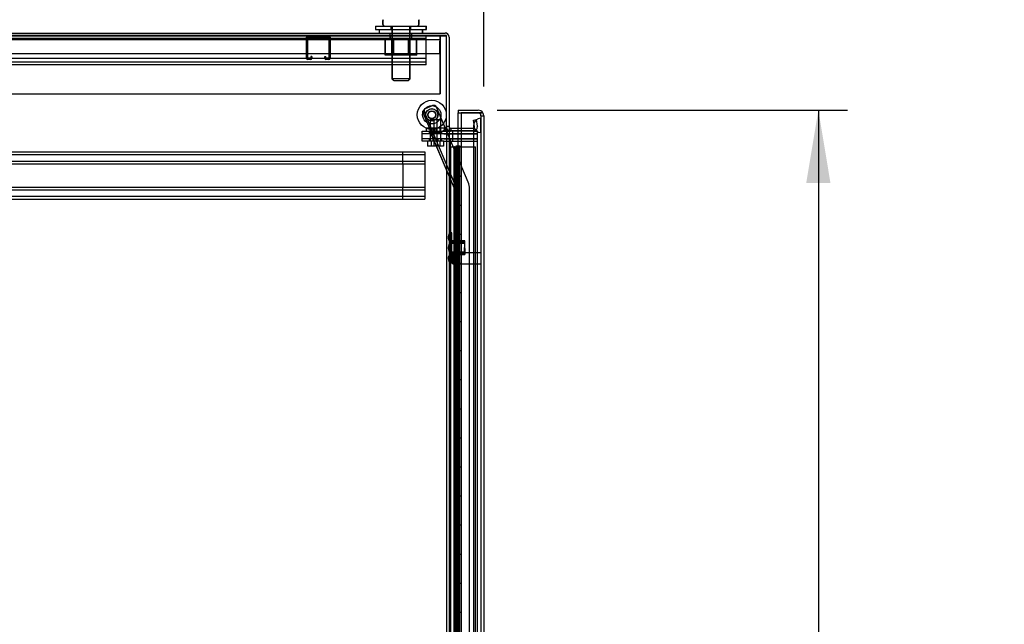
# Model space of a CAD drawing. Header units: inches. Extents: x 1 to 359, y -2 to 239.
# Tile 6 of 65: x 35 to 69, y 137 to 158. Entities that reach past the tile are written whole.
import ezdxf
from ezdxf.enums import TextEntityAlignment as Align
from ezdxf.lldxf.tags import DXFTag

# ---------------------------------------------------------------- set-up
doc = ezdxf.new("R2010")
doc.units = ezdxf.units.IN
doc.header["$MEASUREMENT"] = 0
for name, color, linetype in [('COM53964-5', 7, 'Continuous'), ('COM54746-78', 7, 'Continuous'), ('COM55914', 7, 'Continuous'), ('COM56676-2', 7, 'Continuous'), ('COM70098', 7, 'Continuous'), ('COM70220', 7, 'Continuous'), ('COM70739-10', 7, 'Continuous'), ('COM70839-6', 7, 'Continuous'), ('COM71195-10', 7, 'Continuous'), ('COM71298-10', 7, 'Continuous'), ('COM71300-11', 7, 'Continuous'), ('COM71301-11', 7, 'Continuous'), ('Default', 7, 'Continuous'), ('GSK87756', 7, 'Continuous'), ('NTS18024', 7, 'Continuous'), ('NTS18147', 7, 'Continuous'), ('NTS86070', 7, 'Continuous'), ('ROL87452', 7, 'Continuous'), ('RVT17786', 7, 'Continuous'), ('SCC180005', 7, 'Continuous'), ('SCS86414', 7, 'Continuous'), ('STD26122', 7, 'Continuous'), ('WAF25376', 7, 'Continuous'), ('WAF25377', 7, 'Continuous'), ('WAM254785', 7, 'Continuous'), ('WAM30038', 7, 'Continuous')]:
    doc.layers.add(name, color=color, linetype=linetype)
doc.styles.add('SEACAD_Times_New_Roman', font='times.ttf')
tags = doc.linetypes.add('HIDDEN2', pattern=[0.1875, 0.125, -0.0625]).pattern_tags.tags
tags[6:7] = [DXFTag(74, 4), DXFTag(75, 0), DXFTag(340, '0'), DXFTag(46, 0.0), DXFTag(50, 0.0), DXFTag(44, 0.0), DXFTag(45, 0.0)]
tags[4:5] = [DXFTag(74, 4), DXFTag(75, 0), DXFTag(340, '0'), DXFTag(46, 0.0), DXFTag(50, 0.0), DXFTag(44, 0.0), DXFTag(45, 0.0)]
doc.dimstyles.new('HAMMOND_(STH_-_540x360)', dxfattribs={"dimtxt": 2, "dimasz": 2.5, "dimexe": 1, "dimexo": 1, "dimgap": 0.5, "dimtad": 0, "dimtih": 1, "dimtoh": 1, "dimzin": 0, "dimdsep": 46, "dimtxsty": 'SEACAD_Times_New_Roman', "dimblk1": '_SE_FILLED', "dimblk2": '_SE_FILLED', "dimsah": 1, "dimcen": 1, "dimadec": 0, "dimazin": 0, "dimtfac": 0.8, "dimtofl": 0, "dimtmove": 0, "dimatfit": 3, "dimfxl": 1, "dimtolj": 1, "dimtzin": 0, "dimarcsym": 0})

# ---------------------------------------------------------------- blocks, each defined once
blk = doc.blocks.new('SE1')
at = {"layer": 'COM53964-5', "color": 7, "linetype": 'HIDDEN2'}
for p, q in [((49.171, 157.243), (14.796, 157.243)), ((49.171, 157.2), (49.171, 157.338)), ((49.171, 156.476), (49.171, 157.2)), ((49.171, 156.559), (14.796, 156.559)), ((49.171, 156.433), (14.796, 156.433)), ((49.171, 156.338), (14.796, 156.338)), ((49.171, 156.338), (49.171, 156.476)), ((14.748, 153.347), (49.123, 153.347)), ((14.748, 153.252), (49.123, 153.252)), ((48.376, 153.209), (48.376, 153.347)), ((48.376, 153.071), (48.376, 153.209)), ((49.123, 153.347), (49.123, 153.209)), ((49.123, 153.209), (49.123, 151.86)), ((14.748, 153.028), (49.123, 153.028)), ((14.748, 152.933), (49.123, 152.933)), ((48.376, 152.933), (48.376, 153.071)), ((48.376, 152.933), (48.376, 152.136)), ((14.748, 152.136), (49.123, 152.136)), ((48.376, 151.998), (48.376, 152.136)), ((14.748, 152.041), (49.123, 152.041)), ((14.748, 151.817), (49.123, 151.817)), ((48.376, 151.86), (48.376, 151.998)), ((48.376, 151.722), (48.376, 151.86)), ((49.123, 151.86), (49.123, 151.722)), ((14.748, 151.722), (49.123, 151.722))]:
    blk.add_line(p, q, dxfattribs=at)
at = {"layer": 'COM54746-78', "color": 7, "linetype": 'Continuous'}
for p, q in [((49.966, 153.512), (50.134, 153.512)), ((50.134, 153.512), (50.138, 153.512)), ((50.134, 152.512), (50.134, 153.512)), ((50.138, 153.512), (50.138, 152.512)), ((50.147, 153.512), (50.381, 153.512)), ((50.147, 153.512), (50.147, 152.512)), ((50.202, 153.521), (50.202, 153.547)), ((50.202, 153.547), (50.252, 153.547)), ((50.252, 153.521), (50.202, 153.521)), ((50.214, 153.521), (50.214, 153.512)), ((50.252, 153.547), (50.277, 153.547)), ((50.252, 153.521), (50.277, 153.521)), ((50.277, 153.547), (50.327, 153.547)), ((50.327, 153.521), (50.277, 153.521)), ((50.314, 153.512), (50.314, 153.521)), ((50.327, 153.547), (50.327, 153.521)), ((50.381, 153.512), (50.383, 153.512)), ((50.381, 152.512), (50.381, 153.512)), ((50.134, 152.512), (50.178, 152.512)), ((50.178, 152.512), (50.381, 152.512)), ((50.178, 152.512), (50.381, 152.512)), ((50.178, 151.512), (50.178, 152.512)), ((50.381, 151.512), (50.381, 152.512)), ((50.134, 150.512), (50.134, 151.512)), ((50.134, 151.512), (50.178, 151.512)), ((50.138, 151.512), (50.138, 150.512)), ((50.147, 151.513), (50.381, 151.513)), ((50.147, 151.512), (50.147, 150.512)), ((50.178, 151.512), (50.381, 151.512)), ((50.381, 150.512), (50.381, 151.513)), ((50.134, 150.512), (50.178, 150.512)), ((50.178, 150.512), (50.381, 150.512)), ((50.178, 150.512), (50.381, 150.512)), ((50.178, 149.512), (50.178, 150.512)), ((50.381, 149.512), (50.381, 150.512)), ((50.134, 148.512), (50.134, 149.512)), ((50.134, 149.512), (50.178, 149.512)), ((50.138, 149.512), (50.138, 148.512)), ((50.147, 149.513), (50.381, 149.513)), ((50.147, 149.512), (50.147, 148.512)), ((50.178, 149.512), (50.381, 149.512)), ((50.381, 148.512), (50.381, 149.513)), ((50.134, 148.512), (50.178, 148.512)), ((50.178, 148.512), (50.381, 148.512)), ((50.178, 148.512), (50.381, 148.512)), ((50.178, 147.512), (50.178, 148.512)), ((50.381, 147.512), (50.381, 148.512)), ((50.134, 146.512), (50.134, 147.512)), ((50.134, 147.512), (50.178, 147.512)), ((50.138, 147.512), (50.138, 146.512)), ((50.147, 147.513), (50.381, 147.513)), ((50.147, 147.512), (50.147, 146.512)), ((50.178, 147.512), (50.381, 147.512)), ((50.381, 146.512), (50.381, 147.513)), ((50.134, 146.512), (50.178, 146.512)), ((50.178, 146.512), (50.381, 146.512)), ((50.178, 146.512), (50.381, 146.512)), ((50.178, 145.512), (50.178, 146.512)), ((50.381, 145.512), (50.381, 146.512)), ((50.134, 144.512), (50.134, 145.512)), ((50.134, 145.512), (50.178, 145.512)), ((50.138, 145.512), (50.138, 144.512)), ((50.147, 145.513), (50.381, 145.513)), ((50.147, 145.512), (50.147, 144.512)), ((50.178, 145.512), (50.381, 145.512)), ((50.381, 144.512), (50.381, 145.513)), ((50.134, 144.512), (50.178, 144.512)), ((50.178, 144.512), (50.381, 144.512)), ((50.178, 144.512), (50.381, 144.512)), ((50.178, 143.512), (50.178, 144.512)), ((50.381, 143.512), (50.381, 144.512)), ((50.134, 142.512), (50.134, 143.512)), ((50.134, 143.512), (50.178, 143.512)), ((50.138, 143.512), (50.138, 142.512)), ((50.147, 143.513), (50.381, 143.513)), ((50.147, 143.512), (50.147, 142.512)), ((50.178, 143.512), (50.381, 143.512)), ((50.381, 142.512), (50.381, 143.513)), ((50.134, 142.512), (50.178, 142.512)), ((50.178, 142.512), (50.381, 142.512)), ((50.178, 142.512), (50.381, 142.512)), ((50.178, 141.512), (50.178, 142.512)), ((50.381, 141.512), (50.381, 142.512)), ((50.134, 140.512), (50.134, 141.512)), ((50.134, 141.512), (50.178, 141.512)), ((50.138, 141.512), (50.138, 140.512)), ((50.147, 141.513), (50.381, 141.513)), ((50.147, 141.512), (50.147, 140.512)), ((50.178, 141.512), (50.381, 141.512)), ((50.381, 140.512), (50.381, 141.513)), ((50.134, 140.512), (50.178, 140.512)), ((50.178, 140.512), (50.381, 140.512)), ((50.178, 140.512), (50.381, 140.512)), ((50.178, 139.512), (50.178, 140.512)), ((50.381, 139.512), (50.381, 140.512)), ((50.134, 138.512), (50.134, 139.512)), ((50.134, 139.512), (50.178, 139.512)), ((50.138, 139.512), (50.138, 138.512)), ((50.147, 139.513), (50.381, 139.513)), ((50.147, 139.512), (50.147, 138.512)), ((50.178, 139.512), (50.381, 139.512)), ((50.381, 138.512), (50.381, 139.513)), ((50.134, 138.512), (50.178, 138.512)), ((50.178, 138.512), (50.381, 138.512)), ((50.178, 138.512), (50.381, 138.512)), ((50.178, 137.512), (50.178, 138.512)), ((50.381, 137.512), (50.381, 138.512)), ((50.134, 136.512), (50.134, 137.512)), ((50.134, 137.512), (50.178, 137.512)), ((50.138, 137.512), (50.138, 136.512)), ((50.147, 137.513), (50.381, 137.513)), ((50.147, 137.512), (50.147, 136.512)), ((50.178, 137.512), (50.381, 137.512)), ((50.381, 136.512), (50.381, 137.513))]:
    blk.add_line(p, q, dxfattribs=at)
at = {"layer": 'COM54746-78', "color": 7, "linetype": 'HIDDEN2'}
for p, q in [((50.028, 75.512), (50.028, 153.512)), ((50.129, 153.512), (50.129, 152.512)), ((50.147, 153.512), (50.138, 153.512)), ((50.178, 153.512), (50.178, 152.512)), ((50.209, 153.512), (50.209, 152.512)), ((50.214, 153.512), (50.214, 76.512)), ((50.223, 153.512), (50.223, 152.512)), ((50.264, 153.512), (50.264, 152.512)), ((50.269, 152.512), (50.269, 153.512)), ((50.275, 152.512), (50.275, 153.512)), ((50.314, 76.512), (50.314, 153.512)), ((50.319, 152.512), (50.319, 153.512)), ((50.383, 153.512), (50.869, 153.512)), ((50.869, 75.512), (50.869, 153.512)), ((50.129, 152.512), (50.129, 151.512)), ((50.129, 152.512), (50.134, 152.512)), ((50.134, 152.512), (50.134, 151.512)), ((50.138, 151.512), (50.138, 152.512)), ((50.275, 152.512), (50.147, 152.512)), ((50.147, 152.512), (50.147, 151.513)), ((50.209, 152.512), (50.209, 151.513)), ((50.223, 151.512), (50.223, 152.512)), ((50.264, 151.512), (50.264, 152.512)), ((50.269, 152.512), (50.269, 151.513)), ((50.275, 152.512), (50.275, 151.513)), ((50.275, 152.512), (50.319, 152.512)), ((50.381, 152.512), (50.319, 152.512)), ((50.319, 151.512), (50.319, 152.512)), ((50.129, 151.512), (50.134, 151.512)), ((50.129, 151.512), (50.129, 150.512)), ((50.147, 151.513), (50.147, 151.512)), ((50.147, 151.511), (50.275, 151.511)), ((50.178, 151.512), (50.178, 150.512)), ((50.209, 151.513), (50.209, 150.512)), ((50.223, 151.512), (50.223, 150.512)), ((50.264, 151.512), (50.264, 150.512)), ((50.269, 150.512), (50.269, 151.513)), ((50.275, 150.512), (50.275, 151.513)), ((50.319, 151.511), (50.275, 151.511)), ((50.319, 150.512), (50.319, 151.513)), ((50.319, 151.511), (50.381, 151.511)), ((50.028, 150.664), (49.966, 150.664)), ((50.129, 150.512), (50.129, 149.512)), ((50.129, 150.512), (50.134, 150.512)), ((50.134, 150.512), (50.134, 149.512)), ((50.138, 149.512), (50.138, 150.512)), ((50.147, 150.512), (50.147, 149.513)), ((50.209, 150.512), (50.209, 149.513)), ((50.223, 149.512), (50.223, 150.512)), ((50.264, 149.512), (50.264, 150.512)), ((50.269, 150.512), (50.269, 149.513)), ((50.275, 150.512), (50.275, 149.513)), ((50.319, 149.512), (50.319, 150.512)), ((49.966, 150.36), (50.028, 150.36)), ((50.129, 149.512), (50.134, 149.512)), ((50.129, 149.512), (50.129, 148.512)), ((50.147, 149.513), (50.147, 149.512)), ((50.147, 149.511), (50.275, 149.511)), ((50.178, 149.512), (50.178, 148.512)), ((50.209, 149.513), (50.209, 148.512)), ((50.223, 149.512), (50.223, 148.512)), ((50.264, 149.512), (50.264, 148.512)), ((50.269, 148.512), (50.269, 149.513)), ((50.275, 148.512), (50.275, 149.513)), ((50.319, 149.511), (50.275, 149.511)), ((50.319, 148.512), (50.319, 149.513)), ((50.319, 149.511), (50.381, 149.511)), ((50.129, 148.512), (50.129, 147.512)), ((50.129, 148.512), (50.134, 148.512)), ((50.134, 148.512), (50.134, 147.512)), ((50.138, 147.512), (50.138, 148.512)), ((50.147, 148.512), (50.147, 147.513)), ((50.209, 148.512), (50.209, 147.513)), ((50.223, 147.512), (50.223, 148.512)), ((50.264, 147.512), (50.264, 148.512)), ((50.269, 148.512), (50.269, 147.513)), ((50.275, 148.512), (50.275, 147.513)), ((50.319, 147.512), (50.319, 148.512)), ((50.129, 147.512), (50.134, 147.512)), ((50.129, 147.512), (50.129, 146.512)), ((50.147, 147.513), (50.147, 147.512)), ((50.147, 147.511), (50.275, 147.511)), ((50.178, 147.512), (50.178, 146.512)), ((50.209, 147.513), (50.209, 146.512)), ((50.223, 147.512), (50.223, 146.512)), ((50.264, 147.512), (50.264, 146.512)), ((50.269, 146.512), (50.269, 147.513)), ((50.275, 146.512), (50.275, 147.513)), ((50.319, 147.511), (50.275, 147.511)), ((50.319, 146.512), (50.319, 147.513)), ((50.319, 147.511), (50.381, 147.511)), ((50.129, 146.512), (50.129, 145.512)), ((50.129, 146.512), (50.134, 146.512)), ((50.134, 146.512), (50.134, 145.512)), ((50.138, 145.512), (50.138, 146.512)), ((50.147, 146.512), (50.147, 145.513)), ((50.209, 146.512), (50.209, 145.513)), ((50.223, 145.512), (50.223, 146.512)), ((50.264, 145.512), (50.264, 146.512)), ((50.269, 146.512), (50.269, 145.513)), ((50.275, 146.512), (50.275, 145.513)), ((50.319, 145.512), (50.319, 146.512)), ((50.129, 145.512), (50.134, 145.512)), ((50.129, 145.512), (50.129, 144.512)), ((50.147, 145.513), (50.147, 145.512)), ((50.147, 145.511), (50.275, 145.511)), ((50.178, 145.512), (50.178, 144.512)), ((50.209, 145.513), (50.209, 144.512)), ((50.223, 145.512), (50.223, 144.512)), ((50.264, 145.512), (50.264, 144.512)), ((50.269, 144.512), (50.269, 145.513)), ((50.275, 144.512), (50.275, 145.513)), ((50.319, 145.511), (50.275, 145.511)), ((50.319, 144.512), (50.319, 145.513)), ((50.319, 145.511), (50.381, 145.511)), ((50.028, 144.664), (49.966, 144.664)), ((49.966, 144.36), (50.028, 144.36)), ((50.129, 144.512), (50.129, 143.512)), ((50.129, 144.512), (50.134, 144.512)), ((50.134, 144.512), (50.134, 143.512)), ((50.138, 143.512), (50.138, 144.512)), ((50.147, 144.512), (50.147, 143.513)), ((50.209, 144.512), (50.209, 143.513)), ((50.223, 143.512), (50.223, 144.512)), ((50.264, 143.512), (50.264, 144.512)), ((50.269, 144.512), (50.269, 143.513)), ((50.275, 144.512), (50.275, 143.513)), ((50.319, 143.512), (50.319, 144.512)), ((50.129, 143.512), (50.134, 143.512)), ((50.129, 143.512), (50.129, 142.512)), ((50.147, 143.513), (50.147, 143.512)), ((50.147, 143.511), (50.275, 143.511)), ((50.178, 143.512), (50.178, 142.512)), ((50.209, 143.513), (50.209, 142.512)), ((50.223, 143.512), (50.223, 142.512)), ((50.264, 143.512), (50.264, 142.512)), ((50.269, 142.512), (50.269, 143.513)), ((50.275, 142.512), (50.275, 143.513)), ((50.319, 143.511), (50.275, 143.511)), ((50.319, 142.512), (50.319, 143.513)), ((50.319, 143.511), (50.381, 143.511)), ((50.129, 142.512), (50.129, 141.512)), ((50.129, 142.512), (50.134, 142.512)), ((50.134, 142.512), (50.134, 141.512)), ((50.138, 141.512), (50.138, 142.512)), ((50.147, 142.512), (50.147, 141.513)), ((50.209, 142.512), (50.209, 141.513)), ((50.223, 141.512), (50.223, 142.512)), ((50.264, 141.512), (50.264, 142.512)), ((50.269, 142.512), (50.269, 141.513)), ((50.275, 142.512), (50.275, 141.513)), ((50.319, 141.512), (50.319, 142.512)), ((50.129, 141.512), (50.134, 141.512)), ((50.129, 141.512), (50.129, 140.512)), ((50.147, 141.513), (50.147, 141.512)), ((50.147, 141.511), (50.275, 141.511)), ((50.178, 141.512), (50.178, 140.512)), ((50.209, 141.513), (50.209, 140.512)), ((50.223, 141.512), (50.223, 140.512)), ((50.264, 141.512), (50.264, 140.512)), ((50.269, 140.512), (50.269, 141.513)), ((50.275, 140.512), (50.275, 141.513)), ((50.319, 141.511), (50.275, 141.511)), ((50.319, 140.512), (50.319, 141.513)), ((50.319, 141.511), (50.381, 141.511)), ((50.129, 140.512), (50.129, 139.512)), ((50.129, 140.512), (50.134, 140.512)), ((50.134, 140.512), (50.134, 139.512)), ((50.138, 139.512), (50.138, 140.512)), ((50.147, 140.512), (50.147, 139.513)), ((50.209, 140.512), (50.209, 139.513)), ((50.223, 139.512), (50.223, 140.512)), ((50.264, 139.512), (50.264, 140.512)), ((50.269, 140.512), (50.269, 139.513)), ((50.275, 140.512), (50.275, 139.513)), ((50.319, 139.512), (50.319, 140.512)), ((50.129, 139.512), (50.134, 139.512)), ((50.129, 139.512), (50.129, 138.512)), ((50.147, 139.513), (50.147, 139.512)), ((50.147, 139.511), (50.275, 139.511)), ((50.178, 139.512), (50.178, 138.512)), ((50.209, 139.513), (50.209, 138.512)), ((50.223, 139.512), (50.223, 138.512)), ((50.264, 139.512), (50.264, 138.512)), ((50.269, 138.512), (50.269, 139.513)), ((50.275, 138.512), (50.275, 139.513)), ((50.319, 139.511), (50.275, 139.511)), ((50.319, 138.512), (50.319, 139.513)), ((50.319, 139.511), (50.381, 139.511)), ((50.028, 138.664), (49.966, 138.664)), ((49.966, 138.36), (50.028, 138.36)), ((50.129, 138.512), (50.129, 137.512)), ((50.129, 138.512), (50.134, 138.512)), ((50.134, 138.512), (50.134, 137.512)), ((50.138, 137.512), (50.138, 138.512)), ((50.147, 138.512), (50.147, 137.513)), ((50.209, 138.512), (50.209, 137.513)), ((50.223, 137.512), (50.223, 138.512)), ((50.264, 137.512), (50.264, 138.512)), ((50.269, 138.512), (50.269, 137.513)), ((50.275, 138.512), (50.275, 137.513)), ((50.319, 137.512), (50.319, 138.512)), ((50.129, 137.512), (50.134, 137.512)), ((50.129, 137.512), (50.129, 136.512)), ((50.147, 137.513), (50.147, 137.512)), ((50.147, 137.511), (50.275, 137.511)), ((50.178, 137.512), (50.178, 136.512)), ((50.209, 137.513), (50.209, 136.512)), ((50.223, 137.512), (50.223, 136.512)), ((50.264, 137.512), (50.264, 136.512)), ((50.269, 136.512), (50.269, 137.513)), ((50.275, 136.512), (50.275, 137.513)), ((50.319, 137.511), (50.275, 137.511)), ((50.319, 136.512), (50.319, 137.513)), ((50.319, 137.511), (50.381, 137.511))]:
    blk.add_line(p, q, dxfattribs=at)
at = {"layer": 'COM55914', "color": 7, "linetype": 'HIDDEN2'}
for p, q in [((45.058, 156.568), (45.058, 157.295)), ((45.098, 156.568), (45.098, 157.295)), ((45.101, 157.298), (45.828, 157.298)), ((45.831, 157.295), (45.831, 156.568)), ((45.871, 157.295), (45.871, 156.568)), ((45.203, 156.565), (45.101, 156.565)), ((45.203, 156.525), (45.101, 156.525)), ((45.206, 156.619), (45.206, 156.568)), ((45.246, 156.619), (45.206, 156.619)), ((45.246, 156.619), (45.246, 156.568)), ((45.683, 156.568), (45.683, 156.619)), ((45.683, 156.619), (45.723, 156.619)), ((45.723, 156.568), (45.723, 156.619)), ((45.828, 156.565), (45.726, 156.565)), ((45.828, 156.525), (45.726, 156.525))]:
    blk.add_line(p, q, dxfattribs=at)
for centre, radius, start, end in [((45.101, 157.295), 0.043, 90, 180), ((45.101, 157.295), 0.003, 90, 180), ((45.828, 157.295), 0.043, 0, 90), ((45.828, 157.295), 0.003, 0, 90), ((45.101, 156.568), 0.043, 180, 270), ((45.101, 156.568), 0.003, 180, 270), ((45.203, 156.568), 0.003, 270, 0), ((45.203, 156.568), 0.043, 270, 0), ((45.726, 156.568), 0.043, 180, 270), ((45.726, 156.568), 0.003, 180, 270), ((45.828, 156.568), 0.003, 270, 0), ((45.828, 156.568), 0.043, 270, 0)]:
    blk.add_arc(centre, radius, start, end, dxfattribs=at)
at = {"layer": 'COM56676-2', "color": 7, "linetype": 'HIDDEN2'}
for p, q in [((14.156, 157.213), (49.656, 157.213)), ((47.927, 157.338), (47.927, 157.213)), ((47.937, 157.338), (47.937, 157.213)), ((48.677, 157.213), (48.677, 157.338)), ((48.687, 157.213), (48.687, 157.338)), ((49.646, 157.338), (49.646, 157.153)), ((49.656, 157.338), (49.656, 157.153)), ((49.646, 156.713), (49.646, 157.153)), ((49.656, 157.153), (49.656, 155.338)), ((49.656, 156.713), (14.156, 156.713)), ((49.646, 156.713), (49.646, 155.338)), ((14.156, 155.338), (49.656, 155.338))]:
    blk.add_line(p, q, dxfattribs=at)
at = {"layer": 'COM70098', "color": 7, "linetype": 'HIDDEN2'}
for p, q in [((49.034, 153.963), (49.034, 154.058)), ((49.034, 154.058), (49.784, 154.058)), ((49.784, 153.963), (49.034, 153.963)), ((49.034, 153.713), (49.034, 153.808)), ((49.034, 153.808), (49.784, 153.808)), ((49.277, 154.058), (49.277, 153.963)), ((49.277, 153.808), (49.277, 153.713)), ((49.402, 154.058), (49.402, 153.963)), ((49.402, 153.808), (49.402, 153.713)), ((49.589, 153.963), (49.589, 154.058)), ((49.589, 153.713), (49.589, 153.808)), ((49.714, 153.963), (49.714, 154.058)), ((49.714, 153.713), (49.714, 153.808)), ((49.784, 154.058), (50.014, 154.058)), ((49.784, 153.963), (50.933, 153.963)), ((49.784, 153.808), (50.933, 153.808)), ((50.076, 154.058), (50.076, 153.963)), ((50.076, 153.808), (50.076, 153.713)), ((50.793, 154.058), (50.933, 154.058)), ((49.784, 153.713), (49.034, 153.713)), ((49.784, 153.713), (50.933, 153.713))]:
    blk.add_line(p, q, dxfattribs=at)
at = {"layer": 'COM70220', "color": 7, "linetype": 'HIDDEN2'}
for p, q in [((51.054, 154.256), (51.056, 154.505)), ((51.056, 154.505), (51.056, 154.006)), ((51.056, 154.505), (51.057, 154.505)), ((51.057, 154.505), (51.057, 154.006)), ((50.808, 154.256), (50.808, 154.006)), ((51.054, 154.256), (51.054, 154.006)), ((51.056, 154.007), (51.054, 154.256)), ((50.808, 154.006), (50.808, 74.946)), ((51.054, 154.006), (51.054, 74.946)), ((51.057, 154.007), (51.056, 154.007)), ((51.056, 154.006), (51.056, 74.946)), ((51.057, 154.006), (51.057, 74.946))]:
    blk.add_line(p, q, dxfattribs=at)
blk.add_arc((51.058, 154.256), 0.25, 90, 270, dxfattribs=at)
at = {"layer": 'COM70739-10', "color": 7, "linetype": 'HIDDEN2'}
blk.add_line((49.996, 153.713), (49.996, 75.093), dxfattribs=at)
at = {"layer": 'COM70839-6', "color": 7, "linetype": 'HIDDEN2'}
for p, q in [((49.149, 154.831), (49.396, 154.936)), ((49.149, 154.831), (49.396, 154.936)), ((50.624, 152.298), (49.527, 154.883)), ((49.862, 154.093), (49.527, 154.883)), ((49.114, 154.708), (49.068, 154.688)), ((49.356, 154.01), (49.068, 154.688)), ((49.356, 154.01), (49.068, 154.688)), ((49.402, 154.03), (49.114, 154.708)), ((49.402, 154.03), (49.114, 154.708)), ((49.402, 154.03), (49.356, 154.01)), ((49.359, 153.92), (49.425, 153.948)), ((49.359, 153.92), (49.425, 153.948)), ((49.359, 153.92), (50.135, 152.091)), ((49.365, 153.905), (49.431, 153.933)), ((49.365, 153.905), (49.431, 153.933)), ((49.365, 153.905), (50.135, 152.091)), ((49.425, 153.948), (50.202, 152.119)), ((49.425, 153.948), (50.202, 152.119)), ((50.624, 152.298), (49.875, 154.063)), ((50.138, 152.076), (50.138, 115.174)), ((50.138, 152.076), (50.138, 115.174)), ((50.21, 152.076), (50.21, 115.174)), ((50.21, 152.076), (50.21, 115.174)), ((50.669, 117.434), (50.669, 152.076)), ((50.669, 117.434), (50.669, 152.076)), ((50.21, 151.507), (50.138, 151.507)), ((50.21, 151.507), (50.138, 151.507)), ((50.138, 148.507), (50.21, 148.507)), ((50.138, 148.507), (50.21, 148.507))]:
    blk.add_line(p, q, dxfattribs=at)
at = {"layer": 'COM70839-6', "color": 7, "linetype": 'Continuous'}
blk.add_line((49.875, 154.063), (49.862, 154.093), dxfattribs=at)
at = {"layer": 'COM70839-6', "color": 7, "linetype": 'HIDDEN2'}
blk.add_circle((49.368, 154.619), 0.129, dxfattribs=at)
for centre, radius, start, end in [((49.219, 154.763), 0.119, 164.677, 207.725), ((49.219, 154.763), 0.119, 164.677, 207.725), ((49.188, 154.739), 0.1, 113, 146.4013), ((49.435, 154.844), 0.1, 23, 113), ((50.102, 152.076), 0.036, 0, 23), ((50.102, 152.076), 0.108, 0, 23), ((50.102, 152.076), 0.567, 0, 23)]:
    blk.add_arc(centre, radius, start, end, dxfattribs=at)
for points, knots in [([(49.068, 154.688), (49.067, 154.69), (49.067, 154.691), (49.066, 154.693), (49.066, 154.693), (49.065, 154.696), (49.064, 154.698), (49.063, 154.704), (49.062, 154.708), (49.062, 154.721), (49.062, 154.73), (49.068, 154.748), (49.073, 154.757), (49.086, 154.776), (49.095, 154.785), (49.105, 154.795)], [0, 0, 0, 0, 0.03125, 0.03125, 0.0625, 0.0625, 0.125, 0.125, 0.25, 0.25, 0.5, 0.5, 0.75, 0.75, 1, 1, 1, 1]), ([(49.356, 154.01), (49.357, 154.008), (49.358, 154.004), (49.36, 153.998), (49.361, 153.992), (49.363, 153.978), (49.362, 153.963), (49.36, 153.949), (49.359, 153.942), (49.358, 153.936), (49.357, 153.93), (49.358, 153.924), (49.358, 153.921), (49.359, 153.92)], [0, 0, 0, 0, 0.049102, 0.098523, 0.149018, 0.200844, 0.426475, 0.554365, 0.622319, 0.692911, 0.79099, 0.893216, 1, 1, 1, 1]), ([(49.402, 154.03), (49.403, 154.028), (49.403, 154.027), (49.404, 154.025), (49.404, 154.025), (49.405, 154.022), (49.406, 154.02), (49.408, 154.014), (49.409, 154.01), (49.413, 153.998), (49.415, 153.991), (49.42, 153.969), (49.422, 153.956), (49.425, 153.948)], [0, 0, 0, 0, 0.03125, 0.03125, 0.0625, 0.0625, 0.125, 0.125, 0.25, 0.25, 0.5, 0.5, 1, 1, 1, 1]), ([(49.402, 154.03), (49.403, 154.028), (49.403, 154.027), (49.404, 154.025), (49.404, 154.025), (49.405, 154.022), (49.406, 154.02), (49.408, 154.014), (49.409, 154.01), (49.413, 153.998), (49.415, 153.991), (49.42, 153.969), (49.422, 153.956), (49.425, 153.948)], [0, 0, 0, 0, 0.03125, 0.03125, 0.0625, 0.0625, 0.125, 0.125, 0.25, 0.25, 0.5, 0.5, 1, 1, 1, 1])]:
    blk.add_open_spline(points, degree=3, knots=knots, dxfattribs=at)
at = {"layer": 'COM71195-10', "color": 7, "linetype": 'Continuous'}
for p, q in [((50.278, 154.778), (50.278, 154.683)), ((50.278, 154.778), (50.963, 154.778)), ((50.278, 154.683), (50.963, 154.683)), ((50.278, 154.153), (50.278, 154.683)), ((50.278, 154.683), (50.383, 154.683)), ((50.963, 154.683), (50.383, 154.683)), ((50.383, 154.683), (50.383, 74.341)), ((51.128, 154.683), (50.963, 154.683)), ((50.963, 154.683), (51.128, 154.683)), ((51.153, 154.588), (51.153, 74.436))]:
    blk.add_line(p, q, dxfattribs=at)
at = {"layer": 'COM71195-10', "color": 7, "linetype": 'HIDDEN2'}
for p, q in [((51.058, 154.588), (51.058, 74.436)), ((51.058, 154.588), (51.153, 154.588)), ((50.278, 74.653), (50.278, 154.153))]:
    blk.add_line(p, q, dxfattribs=at)
at = {"layer": 'COM71195-10', "color": 7, "linetype": 'Continuous'}
for start, end in [(30, 90), (0, 30)]:
    blk.add_arc((50.963, 154.588), 0.19, start, end, dxfattribs=at)
at = {"layer": 'COM71195-10', "color": 7, "linetype": 'HIDDEN2'}
blk.add_arc((50.963, 154.588), 0.095, 0, 90, dxfattribs=at)
blk.add_ellipse((50.963, 154.588), major_axis=(-0.095, 0), ratio=0.999171, start_param=3.141593, end_param=4.712389, dxfattribs=at)
at = {"layer": 'COM71195-10', "color": 7, "linetype": 'Continuous'}
blk.add_ellipse((50.963, 154.588), major_axis=(-0.19, 0), ratio=0.999171, start_param=3.141593, end_param=3.665191, dxfattribs=at)
at = {"layer": 'COM71298-10', "color": 7, "linetype": 'Continuous'}
for p, q in [((14.001, 157.433), (49.823, 157.433)), ((49.966, 157.29), (49.966, 154.088)), ((50.383, 154.153), (50.014, 154.153)), ((49.871, 154.093), (49.871, 154.088)), ((49.871, 154.088), (49.966, 154.088))]:
    blk.add_line(p, q, dxfattribs=at)
at = {"layer": 'COM71298-10', "color": 7, "linetype": 'HIDDEN2'}
for p, q in [((14.001, 157.338), (49.823, 157.338)), ((47.927, 157.433), (47.927, 157.338)), ((48.677, 157.338), (48.677, 157.433)), ((50.799, 154.438), (50.893, 154.455)), ((50.893, 154.455), (50.933, 154.226)), ((49.966, 154.216), (49.871, 154.216)), ((50.035, 154.058), (50.035, 154.153)), ((50.793, 154.153), (50.383, 154.153)), ((50.84, 154.209), (50.799, 154.438)), ((50.84, 154.191), (50.84, 154.209)), ((50.933, 154.226), (50.935, 154.208)), ((50.793, 154.058), (50.014, 154.058))]:
    blk.add_line(p, q, dxfattribs=at)
at = {"layer": 'COM71298-10', "color": 7, "linetype": 'Continuous'}
for centre, radius, start, end in [((49.823, 157.29), 0.143, 0, 90), ((50.014, 154.201), 0.048, 180, 270), ((50.014, 154.201), 0.143, 232.2051, 254.804)]:
    blk.add_arc(centre, radius, start, end, dxfattribs=at)
at = {"layer": 'COM71298-10', "color": 7, "linetype": 'HIDDEN2'}
for centre, radius, start, end in [((49.823, 157.29), 0.048, 0, 90), ((50.014, 154.201), 0.143, 180, 232.2051), ((50.793, 154.201), 0.143, 270, 2.9658), ((50.793, 154.201), 0.048, 270, 348.6027), ((50.014, 154.201), 0.143, 254.804, 270)]:
    blk.add_arc(centre, radius, start, end, dxfattribs=at)
at = {"layer": 'COM71300-11', "color": 7, "linetype": 'Continuous'}
for p, q in [((49.871, 157.343), (14.001, 157.343)), ((49.871, 154.093), (49.871, 157.343)), ((49.776, 154.063), (49.776, 154.093)), ((49.776, 154.093), (49.871, 154.093)), ((49.776, 154.063), (49.966, 154.063)), ((49.966, 154.063), (49.966, 74.748)), ((50.061, 154.063), (49.966, 154.063)), ((50.383, 154.063), (50.061, 154.063))]:
    blk.add_line(p, q, dxfattribs=at)
at = {"layer": 'COM71300-11', "color": 7, "linetype": 'HIDDEN2'}
for p, q in [((49.871, 154.063), (49.871, 74.748)), ((50.933, 154.063), (50.383, 154.063)), ((50.933, 154.063), (50.933, 74.748))]:
    blk.add_line(p, q, dxfattribs=at)
at = {"layer": 'COM71301-11', "color": 7, "linetype": 'HIDDEN2'}
for p, q in [((49.823, 157.338), (49.871, 157.338)), ((49.776, 154.088), (49.864, 154.088)), ((49.776, 154.063), (49.776, 154.058))]:
    blk.add_line(p, q, dxfattribs=at)
at = {"layer": 'COM71301-11', "color": 7, "linetype": 'Continuous'}
blk.add_line((49.864, 154.088), (49.871, 154.088), dxfattribs=at)
at = {"layer": 'GSK87756', "color": 7, "linetype": 'HIDDEN2'}
for p, q in [((49.034, 153.791), (49.034, 153.979)), ((49.034, 153.979), (49.784, 153.979)), ((49.784, 153.791), (49.034, 153.791)), ((49.308, 153.979), (49.308, 153.791)), ((49.433, 153.979), (49.433, 153.791)), ((49.558, 153.791), (49.558, 153.979)), ((49.683, 153.791), (49.683, 153.979)), ((49.784, 153.979), (50.933, 153.979)), ((49.784, 153.791), (50.933, 153.791)), ((50.076, 153.979), (50.076, 153.791))]:
    blk.add_line(p, q, dxfattribs=at)
at = {"layer": 'NTS18024', "color": 7, "linetype": 'HIDDEN2'}
for p, q in [((47.767, 156.668), (47.767, 157.213)), ((47.777, 156.668), (47.777, 157.213)), ((47.99, 156.668), (47.99, 157.213)), ((48, 156.668), (48, 157.213)), ((48.039, 156.668), (48.039, 157.213)), ((48.039, 157.213), (48.039, 156.668)), ((48.049, 156.668), (48.049, 157.213)), ((48.049, 157.213), (48.049, 156.668)), ((48.565, 156.668), (48.565, 157.213)), ((48.565, 156.668), (48.565, 157.213)), ((48.575, 156.668), (48.575, 157.213)), ((48.575, 156.668), (48.575, 157.213)), ((48.615, 156.668), (48.615, 157.213)), ((48.625, 156.668), (48.625, 157.213)), ((48.84, 156.668), (48.84, 157.213)), ((48.85, 156.668), (48.85, 157.213)), ((47.777, 156.668), (47.767, 156.668)), ((48.049, 156.668), (47.777, 156.668)), ((48.575, 156.668), (48.049, 156.668)), ((48.85, 156.668), (48.575, 156.668))]:
    blk.add_line(p, q, dxfattribs=at)
at = {"layer": 'NTS18147', "color": 7, "linetype": 'HIDDEN2'}
for p, q in [((49.931, 150.427), (49.932, 150.373)), ((49.937, 150.466), (49.937, 150.412)), ((49.992, 150.522), (49.992, 150.527)), ((50.055, 150.527), (49.992, 150.527)), ((49.992, 150.522), (50.055, 150.523)), ((49.993, 150.468), (49.992, 150.522)), ((49.994, 150.333), (49.993, 150.468)), ((49.999, 150.506), (50, 150.56)), ((49.999, 150.371), (49.999, 150.506)), ((50, 150.56), (50, 150.565)), ((50.063, 150.565), (50, 150.565)), ((50, 150.56), (50.063, 150.56)), ((50.055, 150.527), (50.055, 150.523)), ((50.057, 150.334), (50.055, 150.523)), ((50.062, 150.371), (50.063, 150.56)), ((50.063, 150.565), (50.063, 150.56)), ((50.057, 150.334), (49.994, 150.333)), ((49.994, 150.333), (49.995, 150.216)), ((50.496, 150.219), (49.995, 150.214)), ((49.995, 150.216), (50.058, 150.216)), ((49.999, 149.838), (49.995, 150.216)), ((49.996, 149.876), (49.998, 150.254)), ((50.496, 150.188), (49.996, 150.183)), ((49.999, 150.371), (49.998, 150.254)), ((49.998, 150.254), (50.061, 150.253)), ((50.499, 150.25), (49.998, 150.252)), ((50.498, 150.219), (49.998, 150.221)), ((50.062, 150.371), (49.999, 150.371)), ((50.058, 150.216), (50.057, 150.334)), ((50.495, 150.252), (50.058, 150.247)), ((50.062, 149.839), (50.058, 150.216)), ((50.059, 149.876), (50.061, 150.253)), ((50.061, 150.253), (50.062, 150.371)), ((50.499, 150.283), (50.061, 150.285)), ((50.495, 150.252), (50.5, 149.812)), ((50.497, 149.843), (50.499, 150.283)), ((49.934, 149.719), (49.933, 149.664)), ((49.995, 149.624), (49.996, 149.758)), ((49.996, 149.908), (50.497, 149.906)), ((50.497, 149.875), (49.996, 149.877)), ((49.996, 149.876), (49.996, 149.758)), ((50.059, 149.876), (49.996, 149.876)), ((49.996, 149.758), (50.059, 149.758)), ((49.999, 149.87), (50.499, 149.875)), ((50.5, 149.844), (49.999, 149.839)), ((50.062, 149.839), (49.999, 149.838)), ((49.999, 149.838), (50, 149.72)), ((50, 149.72), (50.063, 149.721)), ((50.002, 149.586), (50, 149.72)), ((50.058, 149.569), (50.059, 149.758)), ((50.059, 149.758), (50.059, 149.876)), ((50.059, 149.845), (50.497, 149.843)), ((50.063, 149.721), (50.062, 149.839)), ((50.062, 149.807), (50.5, 149.812)), ((50.065, 149.532), (50.063, 149.721)), ((49.939, 149.68), (49.939, 149.625)), ((49.995, 149.624), (49.995, 149.57)), ((49.995, 149.57), (49.995, 149.565)), ((50.058, 149.569), (49.995, 149.57)), ((49.995, 149.565), (50.058, 149.565)), ((50.002, 149.586), (50.002, 149.532)), ((50.002, 149.532), (50.002, 149.527)), ((50.065, 149.532), (50.002, 149.532)), ((50.002, 149.527), (50.065, 149.528)), ((50.058, 149.565), (50.058, 149.569)), ((50.065, 149.528), (50.065, 149.532))]:
    blk.add_line(p, q, dxfattribs=at)
for centre, start, end in [((50.254, 150.064), 143.3634, 216.0957), ((50.254, 150.029), 144.224, 216.9563)]:
    blk.add_arc(centre, 0.318, start, end, dxfattribs=at)
for centre, major_axis in [((50.249, 150.43), (0.318, 0.003)), ((50.25, 150.376), (0.318, 0.003)), ((50.255, 150.465), (0.318, -0.002)), ((50.255, 150.41), (0.318, -0.002)), ((50.252, 149.663), (0.318, -0.002)), ((50.252, 149.717), (0.318, -0.002)), ((50.257, 149.683), (0.318, 0.003)), ((50.258, 149.629), (0.318, 0.003))]:
    blk.add_ellipse(centre, major_axis=major_axis, ratio=0.5, start_param=2.506883, end_param=3.776302, dxfattribs=at)
at = {"layer": 'NTS86070', "color": 7, "linetype": 'HIDDEN2'}
for p, q in [((49.31, 154.158), (49.183, 154.158)), ((49.183, 154.058), (49.183, 154.158)), ((49.808, 154.158), (49.308, 154.158)), ((49.308, 154.058), (49.308, 154.158)), ((49.308, 154.018), (49.308, 154.158)), ((49.333, 154.158), (49.333, 154.018)), ((49.433, 154.018), (49.433, 154.158)), ((49.458, 154.158), (49.458, 154.018)), ((49.534, 154.018), (49.534, 154.158)), ((49.558, 154.018), (49.558, 154.158)), ((49.659, 154.018), (49.659, 154.158)), ((49.683, 154.018), (49.683, 154.158)), ((49.683, 154.058), (49.683, 154.158)), ((49.808, 154.058), (49.808, 154.158)), ((49.287, 154.058), (49.287, 154.028)), ((49.422, 154.018), (49.297, 154.018)), ((49.412, 154.058), (49.412, 154.028)), ((49.422, 154.018), (49.695, 154.018)), ((49.58, 154.028), (49.58, 154.058)), ((49.705, 154.028), (49.705, 154.058))]:
    blk.add_line(p, q, dxfattribs=at)
for centre, start, end in [((49.297, 154.028), 180, 270), ((49.422, 154.028), 180, 270), ((49.57, 154.028), 270, 0), ((49.695, 154.028), 270, 0)]:
    blk.add_arc(centre, 0.01, start, end, dxfattribs=at)
at = {"layer": 'ROL87452', "color": 7, "linetype": 'HIDDEN2'}
for radius in [0.5, 0.206]:
    blk.add_circle((49.368, 154.619), radius, dxfattribs=at)
at = {"layer": 'RVT17786', "color": 7, "linetype": 'HIDDEN2'}
for radius in [0.217, 0.125]:
    blk.add_circle((49.368, 154.619), radius, dxfattribs=at)
at = {"layer": 'SCC180005', "color": 7, "linetype": 'HIDDEN2'}
for p, q in [((49.435, 154.463), (49.31, 154.463)), ((49.31, 154.463), (49.31, 153.713)), ((49.435, 154.463), (49.681, 154.463)), ((49.435, 154.463), (49.435, 153.713)), ((49.556, 153.713), (49.556, 154.463)), ((49.681, 153.713), (49.681, 154.463)), ((49.217, 153.713), (49.217, 153.539)), ((49.342, 153.539), (49.217, 153.539)), ((49.342, 153.713), (49.342, 153.539)), ((49.558, 153.539), (49.342, 153.539)), ((49.433, 153.713), (49.433, 153.539)), ((49.558, 153.713), (49.558, 153.539)), ((49.774, 153.539), (49.558, 153.539)), ((49.649, 153.713), (49.649, 153.539)), ((49.774, 153.713), (49.774, 153.539))]:
    blk.add_line(p, q, dxfattribs=at)
at = {"layer": 'SCS86414', "color": 7, "linetype": 'Continuous'}
for p, q in [((47.677, 157.852), (47.677, 157.733)), ((47.687, 157.852), (47.687, 157.733)), ((48.937, 157.733), (48.937, 157.852))]:
    blk.add_line(p, q, dxfattribs=at)
at = {"layer": 'SCS86414', "color": 7, "linetype": 'HIDDEN2'}
for p, q in [((48.927, 157.733), (48.927, 157.852)), ((47.99, 157.673), (47.99, 155.858)), ((48, 157.673), (48, 155.858)), ((48.614, 155.858), (48.614, 157.673)), ((48.624, 155.858), (48.624, 157.673)), ((47.99, 155.858), (48, 155.858)), ((47.99, 155.858), (48.05, 155.798)), ((48.624, 155.858), (48, 155.858)), ((48, 155.858), (48.06, 155.798)), ((48.554, 155.798), (48.614, 155.858)), ((48.564, 155.798), (48.624, 155.858)), ((48.06, 155.798), (48.05, 155.798)), ((48.06, 155.798), (48.564, 155.798))]:
    blk.add_line(p, q, dxfattribs=at)
at = {"layer": 'SCS86414', "color": 7, "linetype": 'Continuous'}
for centre, start, end in [((47.737, 157.852), 140.3214, 180), ((47.747, 157.852), 140.3214, 180), ((48.877, 157.852), 0, 39.6786), ((47.737, 157.733), 180, 270), ((47.747, 157.733), 180, 270), ((48.877, 157.733), 270, 0)]:
    blk.add_arc(centre, 0.06, start, end, dxfattribs=at)
at = {"layer": 'SCS86414', "color": 7, "linetype": 'HIDDEN2'}
for centre, start, end in [((48.867, 157.852), 0, 39.6786), ((48.867, 157.733), 270, 0)]:
    blk.add_arc(centre, 0.06, start, end, dxfattribs=at)
at = {"layer": 'STD26122', "color": 7, "linetype": 'HIDDEN2'}
for p, q in [((50.093, 149.868), (50.058, 149.833)), ((50.058, 149.833), (50.058, 149.533)), ((50.093, 149.498), (50.093, 149.868)), ((51.058, 149.868), (50.093, 149.868)), ((50.058, 149.533), (50.093, 149.498)), ((50.093, 149.498), (51.058, 149.498))]:
    blk.add_line(p, q, dxfattribs=at)
at = {"layer": 'WAF25376', "color": 7, "linetype": 'HIDDEN2'}
for radius in [0.315, 0.14]:
    blk.add_circle((49.368, 154.619), radius, dxfattribs=at)
at = {"layer": 'WAF25377', "color": 7, "linetype": 'Continuous'}
for p, q in [((47.437, 157.673), (47.427, 157.673)), ((47.427, 157.673), (47.427, 157.558)), ((47.437, 157.558), (47.427, 157.558)), ((47.437, 157.673), (49.187, 157.673)), ((47.437, 157.673), (47.437, 157.558)), ((47.437, 157.558), (49.187, 157.558)), ((49.187, 157.558), (49.187, 157.673))]:
    blk.add_line(p, q, dxfattribs=at)
at = {"layer": 'WAF25377', "color": 7, "linetype": 'HIDDEN2'}
for p, q in [((47.962, 157.673), (47.962, 157.558)), ((47.972, 157.673), (47.972, 157.558)), ((48.642, 157.558), (48.642, 157.673)), ((48.652, 157.558), (48.652, 157.673)), ((49.177, 157.558), (49.177, 157.673))]:
    blk.add_line(p, q, dxfattribs=at)
at = {"layer": 'WAM254785', "color": 7, "linetype": 'Continuous'}
for p, q in [((47.552, 157.558), (47.552, 157.433)), ((47.562, 157.558), (47.562, 157.433)), ((49.062, 157.433), (49.062, 157.558))]:
    blk.add_line(p, q, dxfattribs=at)
at = {"layer": 'WAM254785', "color": 7, "linetype": 'HIDDEN2'}
for p, q in [((47.99, 157.558), (47.99, 157.433)), ((48, 157.558), (48, 157.433)), ((48.615, 157.433), (48.615, 157.558)), ((48.625, 157.433), (48.625, 157.558)), ((49.052, 157.433), (49.052, 157.558))]:
    blk.add_line(p, q, dxfattribs=at)
at = {"layer": 'WAM30038', "color": 7, "linetype": 'HIDDEN2'}
for p, q in [((50.214, 149.654), (50.206, 150.404)), ((50.23, 150.404), (50.206, 150.404)), ((50.212, 150.439), (50.208, 149.689)), ((50.236, 150.439), (50.212, 150.439)), ((50.238, 149.654), (50.23, 150.404)), ((50.236, 150.439), (50.232, 149.689)), ((50.231, 150.315), (50.207, 150.315)), ((50.238, 150.237), (50.208, 150.236)), ((50.241, 150.271), (50.211, 150.271)), ((50.236, 150.35), (50.212, 150.35)), ((50.215, 150.231), (50.281, 150.191)), ((50.281, 150.191), (50.215, 150.231)), ((50.281, 150.166), (50.215, 150.206)), ((50.215, 150.206), (50.281, 150.166)), ((50.253, 150.081), (50.217, 150.081)), ((50.218, 150.266), (50.283, 150.225)), ((50.283, 150.2), (50.218, 150.241)), ((50.238, 150.237), (50.238, 150.237)), ((50.241, 150.271), (50.241, 150.271)), ((50.296, 150.204), (50.251, 150.232)), ((50.251, 150.232), (50.296, 150.204)), ((50.251, 150.207), (50.297, 150.179)), ((50.297, 150.179), (50.251, 150.207)), ((50.298, 150.081), (50.253, 150.081)), ((50.299, 150.237), (50.254, 150.266)), ((50.254, 150.241), (50.299, 150.212)), ((50.296, 150.258), (50.28, 150.24)), ((50.28, 150.24), (50.281, 150.191)), ((50.281, 150.191), (50.28, 150.24)), ((50.281, 150.191), (50.296, 150.204)), ((50.296, 150.204), (50.281, 150.191)), ((50.297, 150.179), (50.281, 150.166)), ((50.281, 150.166), (50.297, 150.179)), ((50.281, 150.166), (50.282, 150.047)), ((50.282, 150.047), (50.281, 150.166)), ((50.283, 150.2), (50.282, 150.081)), ((50.282, 150.081), (50.283, 150.2)), ((50.299, 150.292), (50.283, 150.274)), ((50.283, 150.274), (50.283, 150.225)), ((50.283, 150.225), (50.283, 150.274)), ((50.283, 150.225), (50.299, 150.237)), ((50.299, 150.212), (50.283, 150.2)), ((50.296, 150.258), (50.296, 150.204)), ((50.296, 150.204), (50.296, 150.258)), ((50.297, 150.179), (50.298, 150.047)), ((50.298, 150.047), (50.297, 150.179)), ((50.299, 150.212), (50.298, 150.081)), ((50.298, 150.081), (50.299, 150.212)), ((50.299, 150.292), (50.299, 150.237)), ((50.299, 150.237), (50.299, 150.292)), ((50.209, 149.857), (50.239, 149.857)), ((50.209, 149.778), (50.233, 149.778)), ((50.212, 149.822), (50.242, 149.822)), ((50.213, 149.743), (50.237, 149.744)), ((50.216, 149.887), (50.282, 149.927)), ((50.281, 149.902), (50.216, 149.862)), ((50.253, 150.047), (50.217, 150.047)), ((50.253, 150.046), (50.217, 150.046)), ((50.253, 150.012), (50.217, 150.012)), ((50.219, 149.852), (50.284, 149.893)), ((50.284, 149.893), (50.219, 149.852)), ((50.284, 149.869), (50.219, 149.827)), ((50.219, 149.827), (50.284, 149.869)), ((50.297, 149.914), (50.252, 149.886)), ((50.252, 149.862), (50.297, 149.89)), ((50.298, 150.047), (50.253, 150.047)), ((50.253, 150.046), (50.298, 150.046)), ((50.253, 150.012), (50.298, 150.012)), ((50.3, 149.881), (50.255, 149.852)), ((50.255, 149.852), (50.3, 149.881)), ((50.255, 149.827), (50.3, 149.856)), ((50.3, 149.856), (50.255, 149.827)), ((50.281, 149.902), (50.281, 149.853)), ((50.297, 149.89), (50.281, 149.902)), ((50.281, 149.853), (50.281, 149.902)), ((50.281, 149.902), (50.297, 149.89)), ((50.281, 149.853), (50.297, 149.835)), ((50.282, 150.046), (50.282, 149.927)), ((50.282, 149.927), (50.282, 150.046)), ((50.282, 150.012), (50.284, 149.893)), ((50.284, 149.893), (50.282, 150.012)), ((50.282, 149.927), (50.297, 149.914)), ((50.284, 149.893), (50.3, 149.881)), ((50.3, 149.881), (50.284, 149.893)), ((50.284, 149.869), (50.284, 149.82)), ((50.3, 149.856), (50.284, 149.869)), ((50.284, 149.82), (50.284, 149.869)), ((50.284, 149.869), (50.3, 149.856)), ((50.284, 149.82), (50.3, 149.802)), ((50.298, 150.046), (50.297, 149.914)), ((50.297, 149.914), (50.298, 150.046)), ((50.297, 149.89), (50.297, 149.835)), ((50.297, 149.835), (50.297, 149.89)), ((50.298, 150.012), (50.3, 149.881)), ((50.3, 149.881), (50.298, 150.012)), ((50.3, 149.856), (50.3, 149.802)), ((50.3, 149.802), (50.3, 149.856)), ((50.208, 149.689), (50.232, 149.689)), ((50.214, 149.654), (50.238, 149.654))]:
    blk.add_line(p, q, dxfattribs=at)
for centre, radius, start, end in [((50.812, 150.941), 0.854, 227.1449, 228.8803), ((50.252, 150.063), 0.0182, 86.8905, 177.7238), ((50.252, 150.064), 0.0181, 181.5014, 272.8026), ((50.826, 150.967), 0.854, 226.2843, 228.0197), ((50.814, 149.158), 0.85, 131.4354, 133.1789), ((50.817, 149.155), 0.854, 131.4394, 133.1748), ((50.252, 150.029), 0.0182, 87.751, 178.5844), ((50.252, 150.03), 0.0181, 182.362, 273.6632), ((50.828, 149.132), 0.85, 132.296, 134.0395), ((50.831, 149.13), 0.854, 132.3, 134.0354)]:
    blk.add_arc(centre, radius, start, end, dxfattribs=at)
for points, knots in [([(50.28, 150.24), (50.26, 150.258), (50.239, 150.275), (50.219, 150.293), (50.218, 150.295), (50.216, 150.296), (50.214, 150.297)], [0, 0, 0, 0, 0.926871, 0.926871, 0.926871, 1, 1, 1, 1]), ([(50.283, 150.274), (50.263, 150.292), (50.243, 150.31), (50.223, 150.328), (50.222, 150.329), (50.22, 150.331), (50.218, 150.332)], [0, 0, 0, 0, 0.926871, 0.926871, 0.926871, 1, 1, 1, 1]), ([(50.232, 150.231), (50.232, 150.229), (50.233, 150.227), (50.235, 150.222), (50.237, 150.22), (50.243, 150.213), (50.247, 150.209), (50.251, 150.207)], [0, 0, 0, 0, 0.25, 0.25, 0.5, 0.5, 1, 1, 1, 1]), ([(50.235, 150.266), (50.235, 150.264), (50.236, 150.261), (50.238, 150.256), (50.24, 150.254), (50.246, 150.247), (50.25, 150.244), (50.254, 150.241)], [0, 0, 0, 0, 0.25, 0.25, 0.5, 0.5, 1, 1, 1, 1]), ([(50.251, 150.232), (50.249, 150.233), (50.247, 150.234), (50.243, 150.236), (50.241, 150.236), (50.238, 150.236), (50.238, 150.237), (50.238, 150.237)], [0, 0, 0, 0, 0.25, 0.25, 0.5, 0.5, 0.5626015, 0.5626015, 0.5626015, 0.5626015]), ([(50.254, 150.266), (50.252, 150.267), (50.25, 150.268), (50.246, 150.27), (50.244, 150.271), (50.242, 150.271), (50.241, 150.271), (50.241, 150.271)], [0, 0, 0, 0, 0.25, 0.25, 0.5, 0.5, 0.5626015, 0.5626015, 0.5626015, 0.5626015]), ([(50.25, 150.298), (50.253, 150.296), (50.255, 150.294), (50.257, 150.292), (50.27, 150.281), (50.283, 150.27), (50.296, 150.258)], [0, 0, 0, 0, 0.141448, 0.141448, 0.141448, 1, 1, 1, 1]), ([(50.254, 150.332), (50.257, 150.33), (50.259, 150.328), (50.261, 150.326), (50.274, 150.315), (50.286, 150.303), (50.299, 150.292)], [0, 0, 0, 0, 0.141448, 0.141448, 0.141448, 1, 1, 1, 1]), ([(50.216, 149.796), (50.217, 149.797), (50.219, 149.798), (50.221, 149.8), (50.241, 149.818), (50.261, 149.835), (50.281, 149.853)], [0, 0, 0, 0, 0.073129, 0.073129, 0.073129, 1, 1, 1, 1]), ([(50.22, 149.761), (50.221, 149.762), (50.223, 149.764), (50.225, 149.765), (50.244, 149.783), (50.264, 149.801), (50.284, 149.82)], [0, 0, 0, 0, 0.073129, 0.073129, 0.073129, 1, 1, 1, 1]), ([(50.252, 149.886), (50.25, 149.885), (50.248, 149.883), (50.244, 149.88), (50.242, 149.878), (50.238, 149.874), (50.237, 149.871), (50.234, 149.866), (50.233, 149.864), (50.233, 149.862)], [0, 0, 0, 0, 0.25, 0.25, 0.5, 0.5, 0.75, 0.75, 1, 1, 1, 1]), ([(50.255, 149.852), (50.253, 149.851), (50.251, 149.849), (50.247, 149.846), (50.245, 149.844), (50.241, 149.839), (50.239, 149.837), (50.237, 149.832), (50.236, 149.829), (50.236, 149.827)], [0, 0, 0, 0, 0.25, 0.25, 0.5, 0.5, 0.75, 0.75, 1, 1, 1, 1]), ([(50.239, 149.857), (50.239, 149.857), (50.24, 149.857), (50.244, 149.857), (50.248, 149.859), (50.252, 149.862)], [0.4389304, 0.4389304, 0.4389304, 0.4389304, 0.5, 0.5, 1, 1, 1, 1]), ([(50.242, 149.822), (50.242, 149.822), (50.243, 149.822), (50.247, 149.823), (50.251, 149.825), (50.255, 149.827)], [0.4389304, 0.4389304, 0.4389304, 0.4389304, 0.5, 0.5, 1, 1, 1, 1]), ([(50.297, 149.835), (50.284, 149.824), (50.271, 149.812), (50.258, 149.801), (50.256, 149.799), (50.254, 149.797), (50.252, 149.795)], [0, 0, 0, 0, 0.858552, 0.858552, 0.858552, 1, 1, 1, 1]), ([(50.3, 149.802), (50.288, 149.79), (50.275, 149.779), (50.262, 149.767), (50.26, 149.765), (50.258, 149.763), (50.256, 149.761)], [0, 0, 0, 0, 0.858552, 0.858552, 0.858552, 1, 1, 1, 1])]:
    blk.add_open_spline(points, degree=3, knots=knots, dxfattribs=at)
blk = doc.blocks.new('DMBLK223')
at = {"layer": 'Default', "linetype": 'Continuous', "transparency": 16777216}
for points in [[(16.406, 165.712), (13.906, 165.296), (16.406, 164.879)], [(48.653, 165.712), (48.653, 164.879), (51.153, 165.296)]]:
    blk.add_hatch(color=7, dxfattribs=at).paths.add_polyline_path(points)
at = {"layer": 'Default', "color": 7, "linetype": 'Continuous', "transparency": 16777216}
for p, q in [((13.906, 158.338), (13.906, 166.296)), ((51.153, 155.588), (51.153, 166.296)), ((13.906, 165.296), (28.417, 165.296)), ((36.642, 165.296), (51.153, 165.296))]:
    blk.add_line(p, q, dxfattribs=at)
at = {"layer": 'Default', "color": 7, "linetype": 'Continuous', "transparency": 16777216, "style": 'SEACAD_Times_New_Roman'}
blk.add_text('37.25', height=2, dxfattribs=at).set_placement((29.117, 166.296), align=Align.TOP_LEFT)
blk = doc.blocks.new('_SE_FILLED')
at = {"color": 0}
blk.add_line((0, 0), (-1, 0), dxfattribs=at)
blk.add_solid([(0, 0), (-1, -0.1665), (-1, 0.1665), (0, 0)], dxfattribs=at)
blk = doc.blocks.new('DMBLK232')
at = {"layer": 'Default', "linetype": 'Continuous', "transparency": 16777216}
for points in [[(63.082, 152.278), (62.666, 154.778), (62.249, 152.278)], [(63.082, 76.746), (62.249, 76.746), (62.666, 74.246)]]:
    blk.add_hatch(color=7, dxfattribs=at).paths.add_polyline_path(points)
at = {"layer": 'Default', "color": 7, "linetype": 'Continuous', "transparency": 16777216}
for p, q in [((51.621, 154.778), (63.666, 154.778)), ((62.666, 154.778), (62.666, 116.212)), ((62.666, 109.812), (62.666, 74.246)), ((51.963, 74.246), (63.666, 74.246))]:
    blk.add_line(p, q, dxfattribs=at)
at = {"layer": 'Default', "color": 7, "linetype": 'Continuous', "transparency": 16777216, "style": 'SEACAD_Times_New_Roman'}
for s, p in [('80.53', (59.253, 115.512)), ('OPENNING', (55.107, 112.512))]:
    blk.add_text(s, height=2, dxfattribs=at).set_placement(p, align=Align.TOP_LEFT)

msp = doc.modelspace()

# ---------------------------------------------------------------- block references
at = {"layer": 'Default'}
msp.add_blockref('SE1', (0, 0), dxfattribs=at)

# ---------------------------------------------------------------- dimensions: what is measured, and where the dimension line sits
at = {"layer": 'Default', "color": 7, "linetype": 'Continuous'}
dim = msp.add_linear_dim(base=(51.153, 165.296), p1=(13.906, 157.338), p2=(51.153, 154.588), text='\\A1;<>', dimstyle='HAMMOND_(STH_-_540x360)', dxfattribs=at)
dim.commit()
dim.dimension.update_dxf_attribs({"geometry": 'DMBLK223', "text_midpoint": (32.53, 165.296), "dimtype": 160})
dim = msp.add_linear_dim(base=(62.666, 154.778), p1=(50.621, 154.778), p2=(50.278, 74.246), angle=269.7563, text='\\A1;<>\\POPENNING', dimstyle='HAMMOND_(STH_-_540x360)', dxfattribs=at)
dim.commit()
dim.dimension.update_dxf_attribs({"geometry": 'DMBLK232', "text_midpoint": (62.666, 114.512), "dimtype": 161})

doc.saveas('drawing.dxf')
